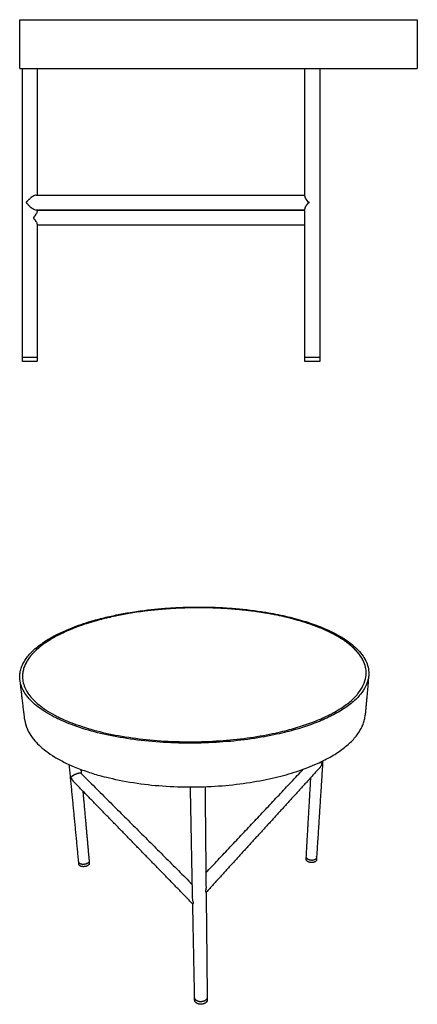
# Model space of a CAD drawing. Header units: millimetres. Extents: x 0 to 1063, y 0 to 1006.
# Tile 1 of 2: x 0 to 406, y 0 to 1006. Entities that reach past the tile are written whole.
import ezdxf

# ---------------------------------------------------------------- set-up
doc = ezdxf.new("R2010")
doc.units = ezdxf.units.MM
doc.header["$MEASUREMENT"] = 0
doc.layers.add('Make2D$visible$lines', color=7, linetype='Continuous', true_color=0x000000)

msp = doc.modelspace()

# ---------------------------------------------------------------- linework, layer by layer
at = {"layer": 'Make2D$visible$lines'}
for points in [[(0, 956.2), (0, 981.2), (0, 1006.2)], [(304.5, 1006.2), (355.2, 1006.2), (406, 1006.2)], [(406, 1006.2), (406, 981.2), (406, 956.2)], [(2.6, 660.9), (2.6, 808.6), (2.6, 956.2)], [(17.6, 956.2), (17.6, 891.6), (17.6, 826.9)], [(291.3, 825.9), (291.3, 891.1), (291.3, 956.2)], [(304.5, 956.2), (355.2, 956.2), (406, 956.2)], [(306.3, 956.2), (306.3, 808.6), (306.3, 660.9)], [(16.6, 826.9), (153.9, 826.9), (291.3, 826.9)], [(295.4, 819), (295.4, 819.4), (295.4, 819.7)], [(16.6, 811.9), (153.9, 811.9), (291.3, 811.9)], [(17.6, 811.9), (17.6, 811), (17.6, 810.2)], [(291.3, 811.2), (154.4, 811.2), (17.6, 811.2)], [(291.3, 660.9), (291.3, 736.9), (291.3, 812.9)], [(13.8, 803.8), (13.8, 803.7), (13.8, 803.7)], [(17.6, 797.2), (17.6, 729.1), (17.6, 660.9)], [(291.3, 796.2), (154.4, 796.2), (17.6, 796.2)], [(2.6, 656.9), (2.6, 658.9), (2.6, 660.9)], [(2.6, 660.9), (2.6, 660.9), (2.6, 660.9)], [(2.6, 660.9), (2.6, 660.9), (2.6, 660.9)], [(2.6, 660.9), (2.6, 660.9), (2.6, 660.9)], [(2.8, 660.9), (2.7, 660.9), (2.6, 660.9)], [(13.8, 656.9), (8.2, 656.9), (2.6, 656.9)], [(2.8, 660.9), (2.8, 660.9), (2.8, 660.9)], [(2.9, 660.9), (2.9, 660.9), (2.8, 660.9)], [(2.9, 660.9), (2.9, 660.9), (2.9, 660.9)], [(3, 660.9), (3, 660.9), (2.9, 660.9)], [(3, 660.9), (3, 660.9), (3, 660.9)], [(3.2, 660.9), (3.1, 660.9), (3, 660.9)], [(3.2, 660.9), (3.2, 660.9), (3.2, 660.9)], [(3.3, 660.9), (3.3, 660.9), (3.2, 660.9)], [(3.4, 660.9), (3.3, 660.9), (3.3, 660.9)], [(3.5, 660.9), (3.4, 660.9), (3.4, 660.9)], [(3.5, 660.9), (3.5, 660.9), (3.5, 660.9)], [(4.4, 660.9), (4, 660.9), (3.5, 660.9)], [(4.4, 660.9), (4.4, 660.9), (4.4, 660.9)], [(4.6, 660.9), (4.5, 660.9), (4.4, 660.9)], [(4.7, 660.9), (4.6, 660.9), (4.6, 660.9)], [(4.9, 660.9), (4.8, 660.9), (4.7, 660.9)], [(5.5, 660.9), (5.2, 660.9), (4.9, 660.9)], [(5.7, 660.9), (5.6, 660.9), (5.5, 660.9)], [(5.8, 660.9), (5.8, 660.9), (5.7, 660.9)], [(6, 660.9), (5.9, 660.9), (5.8, 660.9)], [(6.3, 660.9), (6.2, 660.9), (6, 660.9)], [(6.5, 660.9), (6.4, 660.9), (6.3, 660.9)], [(6.6, 660.9), (6.5, 660.9), (6.5, 660.9)], [(6.7, 660.9), (6.6, 660.9), (6.6, 660.9)], [(6.9, 660.9), (6.8, 660.9), (6.7, 660.9)], [(7, 660.9), (7, 660.9), (6.9, 660.9)], [(7.2, 660.9), (7.1, 660.9), (7, 660.9)], [(7.4, 660.9), (7.3, 660.9), (7.2, 660.9)], [(7.5, 660.9), (7.5, 660.9), (7.4, 660.9)], [(7.7, 660.9), (7.6, 660.9), (7.5, 660.9)], [(7.9, 660.9), (7.8, 660.9), (7.7, 660.9)], [(8.1, 660.9), (8, 660.9), (7.9, 660.9)], [(8.6, 660.9), (8.3, 660.9), (8.1, 660.9)], [(9, 660.9), (8.8, 660.9), (8.6, 660.9)], [(9.3, 660.9), (9.1, 660.9), (9, 660.9)], [(9.6, 660.9), (9.5, 660.9), (9.3, 660.9)], [(9.3, 660.9), (9.3, 660.9), (9.3, 660.9)], [(9.7, 660.9), (9.7, 660.9), (9.6, 660.9)], [(9.9, 660.9), (9.8, 660.9), (9.7, 660.9)], [(9.9, 660.9), (9.9, 660.9), (9.9, 660.9)], [(10.1, 660.9), (10, 660.9), (9.9, 660.9)], [(10.4, 660.9), (10.2, 660.9), (10.1, 660.9)], [(10.5, 660.9), (10.4, 660.9), (10.4, 660.9)], [(10.8, 660.9), (10.6, 660.9), (10.5, 660.9)], [(10.9, 660.9), (10.8, 660.9), (10.8, 660.9)], [(11.1, 660.9), (11, 660.9), (10.9, 660.9)], [(11.6, 660.9), (11.4, 660.9), (11.1, 660.9)], [(11.6, 660.9), (11.6, 660.9), (11.6, 660.9)], [(12.3, 660.9), (11.9, 660.9), (11.6, 660.9)], [(12.4, 660.9), (12.3, 660.9), (12.3, 660.9)], [(12.6, 660.9), (12.5, 660.9), (12.4, 660.9)], [(12.7, 660.9), (12.7, 660.9), (12.6, 660.9)], [(13, 660.9), (12.9, 660.9), (12.7, 660.9)], [(13.1, 660.9), (13, 660.9), (13, 660.9)], [(13.3, 660.9), (13.2, 660.9), (13.1, 660.9)], [(13.4, 660.9), (13.4, 660.9), (13.3, 660.9)], [(13.7, 660.9), (13.5, 660.9), (13.4, 660.9)], [(13.8, 660.9), (13.7, 660.9), (13.7, 660.9)], [(14, 660.9), (13.9, 660.9), (13.8, 660.9)], [(13.8, 660.9), (13.8, 660.9), (13.8, 660.9)], [(14, 660.9), (14, 660.9), (14, 660.9)], [(14.3, 660.9), (14.2, 660.9), (14, 660.9)], [(14.4, 660.9), (14.3, 660.9), (14.3, 660.9)], [(15, 660.9), (14.7, 660.9), (14.4, 660.9)], [(14.4, 660.9), (14.4, 660.9), (14.4, 660.9)], [(15.2, 660.9), (15.1, 660.9), (15, 660.9)], [(15.3, 660.9), (15.2, 660.9), (15.2, 660.9)], [(15.5, 660.9), (15.4, 660.9), (15.3, 660.9)], [(15.5, 660.9), (15.5, 660.9), (15.5, 660.9)], [(16, 660.9), (15.7, 660.9), (15.5, 660.9)], [(16, 660.9), (16, 660.9), (16, 660.9)], [(16.6, 660.9), (16.3, 660.9), (16, 660.9)], [(16.7, 660.9), (16.7, 660.9), (16.6, 660.9)], [(16.8, 660.9), (16.7, 660.9), (16.7, 660.9)], [(16.8, 660.9), (16.8, 660.9), (16.8, 660.9)], [(17.5, 660.9), (17.1, 660.9), (16.8, 660.9)], [(17.5, 660.9), (17.5, 660.9), (17.5, 660.9)], [(17.6, 660.9), (17.6, 658.9), (17.6, 656.9)], [(291.3, 656.9), (291.3, 658.9), (291.3, 660.9)], [(291.4, 660.9), (291.3, 660.9), (291.3, 660.9)], [(291.4, 660.9), (291.4, 660.9), (291.4, 660.9)], [(291.5, 660.9), (291.4, 660.9), (291.4, 660.9)], [(291.4, 660.9), (291.4, 660.9), (291.4, 660.9)], [(292.3, 660.9), (291.9, 660.9), (291.5, 660.9)], [(291.5, 660.9), (291.5, 660.9), (291.5, 660.9)], [(292.7, 660.9), (292.5, 660.9), (292.3, 660.9)], [(293.4, 660.9), (293, 660.9), (292.7, 660.9)], [(293.6, 660.9), (293.5, 660.9), (293.4, 660.9)], [(293.7, 660.9), (293.6, 660.9), (293.6, 660.9)], [(298.8, 660.9), (296.2, 660.9), (293.7, 660.9)], [(302.6, 660.9), (300.7, 660.9), (298.8, 660.9)], [(303.9, 660.9), (303.2, 660.9), (302.6, 660.9)], [(304, 660.9), (304, 660.9), (303.9, 660.9)], [(304.2, 660.9), (304.1, 660.9), (304, 660.9)], [(304.9, 660.9), (304.6, 660.9), (304.2, 660.9)], [(305.3, 660.9), (305.1, 660.9), (304.9, 660.9)], [(306.1, 660.9), (305.7, 660.9), (305.3, 660.9)], [(306.1, 660.9), (306.1, 660.9), (306.1, 660.9)], [(306.2, 660.9), (306.2, 660.9), (306.1, 660.9)], [(306.2, 660.9), (306.2, 660.9), (306.2, 660.9)], [(306.3, 660.9), (306.3, 660.9), (306.2, 660.9)], [(306.2, 660.9), (306.2, 660.9), (306.2, 660.9)], [(306.3, 660.9), (306.3, 658.9), (306.3, 656.9)], [(356.3, 335.3), (354.6, 315.4), (352.8, 295.5)], [(5.1, 290.8), (2.7, 310.9), (0.3, 331)], [(60.2, 145.4), (55.4, 195.2), (50.6, 244.9)], [(306.7, 242.1), (248.5, 178.3), (190.3, 114.4)], [(309.4, 248.7), (306.3, 199.2), (303.1, 149.8)], [(309, 245.8), (309, 246), (309, 246.2)], [(52.2, 231.8), (52.2, 231.8), (52.2, 231.9)], [(52.2, 231.8), (52.2, 231.8), (52.2, 231.8)], [(62.4, 240), (62.6, 237.9), (62.8, 235.7)], [(62.7, 235.9), (119.5, 179.2), (176.3, 122.4)], [(190.1, 134.4), (239.9, 187.4), (289.6, 240.3)], [(292.6, 150.5), (294.9, 191.1), (297.3, 231.8)], [(176.7, 102.5), (115.6, 165.3), (54.5, 228.1)], [(176.5, 108.3), (175.4, 165.2), (174.3, 222.1)], [(189.2, 222.4), (189.7, 171.1), (190.2, 119.8)], [(64.4, 218), (67.6, 182.3), (70.8, 146.5)], [(60.4, 143.1), (60.3, 144.2), (60.2, 145.2)], [(70.8, 146.4), (70.9, 145.3), (71, 144.2)], [(292.5, 148.2), (292.6, 149.2), (292.6, 150.3)], [(303.1, 149.6), (303, 148.5), (303, 147.5)], [(190.3, 114.4), (190.9, 60.8), (191.4, 7.2)], [(178.6, 6.9), (177.6, 54.7), (176.7, 102.5)], [(178.6, 4.4), (178.6, 5.6), (178.6, 6.7)], [(191.4, 7), (191.4, 5.8), (191.5, 4.6)]]:
    msp.add_open_spline(points, degree=2, dxfattribs=at)
for points, weights, degree, knots in [([(0, 1006.2), (-0.2, 1006.2), (27.2, 1006.2), (128.7, 1006.2), (304.5, 1006.2)], [0.867854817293, 0.899317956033, 1, 0.707106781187, 1], 2, [834.485549, 834.485549, 834.485549, 942.477796, 942.477796, 1256.637061, 1256.637061, 1256.637061]), ([(0, 956.2), (-0.2, 956.2), (27.2, 956.2), (128.7, 956.2), (304.5, 956.2)], [0.867854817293, 0.899317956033, 1, 0.707106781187, 1], 2, [834.485549, 834.485549, 834.485549, 942.477796, 942.477796, 1256.637061, 1256.637061, 1256.637061]), ([(291.3, 812.9), (291.3, 812.9), (291.3, 813), (291.4, 813.7), (291.8, 814.6), (292.3, 815.6), (292.4, 815.7), (292.5, 816), (292.9, 816.5), (293.3, 817.2), (294, 818.1), (294.5, 818.7), (294.8, 819.1), (294.9, 819.2), (294.9, 819.3), (294.9, 819.3), (294.9, 819.4), (294.9, 819.4), (294.9, 819.5), (294.9, 819.5), (294.8, 819.6), (294.5, 820), (294, 820.7), (293.1, 821.8), (292.6, 822.6), (292.3, 823.1), (291.8, 824.1), (291.4, 825), (291.3, 825.8), (291.3, 825.8), (291.3, 825.9)], [1, 1, 1, 1, 1, 1, 1, 1, 1, 1, 1, 1, 1, 1, 0.975567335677, 0.975567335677, 1, 0.975783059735, 0.975783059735, 1, 1, 1, 1, 1, 1, 1, 1, 1, 1, 1, 1], 3, [19.003409, 19.003409, 19.003409, 19.003409, 19.421433, 19.421433, 23.867428, 23.867428, 23.867428, 24.266108, 24.781665, 25.751427, 26.709781, 28.060692, 28.308515, 28.308515, 28.308515, 28.480664, 28.480664, 28.480664, 28.652795, 28.652795, 28.652795, 28.900618, 30.251529, 31.209883, 33.093882, 33.093882, 33.093882, 37.539877, 37.539877, 37.956239, 37.956239, 37.956239, 37.956239]), ([(295.4, 819.7), (295.3, 819.6), (295.3, 819.6), (295.3, 819.5), (295.2, 819.5), (295.2, 819.4), (295.2, 819.4), (295.2, 819.3), (295.2, 819.3), (295.3, 819.2), (295.3, 819.2), (295.3, 819.1), (295.4, 819)], [1, 1, 1, 1, 0.974286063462, 0.974286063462, 1, 0.974575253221, 0.974575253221, 1, 1, 1, 1], 3, [0, 0, 0, 0, 0.2102745, 0.2102745, 0.2102745, 0.3831453, 0.3831453, 0.3831453, 0.5559905, 0.5559905, 0.5559905, 0.7662651, 0.7662651, 0.7662651, 0.7662651]), ([(306.3, 656.9), (306.4, 656.9), (305.3, 656.9), (301.5, 656.9), (295.1, 656.9), (291.5, 656.9), (291.3, 656.9)], [0.863531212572, 0.891779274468, 1, 0.707106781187, 1, 0.815327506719, 0.863531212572], 2, [7.428037, 7.428037, 7.428037, 11.780972, 11.780972, 23.561945, 23.561945, 30.989982, 30.989982, 30.989982]), ([(318.8, 380.6), (230.3, 424), (100.8, 398.3), (-49.8, 368.5), (13.1, 308.7), (98.2, 227.7), (282.1, 280.9), (432.9, 324.6), (318.8, 380.6)], [1171.79829577, 933.592471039, 1228.22210201, 803.375883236, 987.644231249, 593.363983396, 931.220425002, 723.5805712, 1171.79829577], 2, [0, 0, 0, 314.159265, 314.159265, 628.318531, 628.318531, 942.477796, 942.477796, 1256.637061, 1256.637061, 1256.637061]), ([(316.9, 380.1), (429, 325), (280.3, 282.1), (99.7, 230), (15.8, 309.3), (-46.6, 368.2), (101.8, 397.6), (229.7, 423), (316.9, 380.1)], [1170.43755145, 724.170191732, 933.415018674, 595.877987, 989.004975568, 802.786262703, 1226.02750834, 931.078467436, 1170.43755145], 2, [1256.637061, 1256.637061, 1256.637061, 1570.796327, 1570.796327, 1884.955592, 1884.955592, 2199.114858, 2199.114858, 2513.274123, 2513.274123, 2513.274123]), ([(316.9, 380.1), (229.7, 423), (101.8, 397.6), (19.4, 381.3), (4.9, 345.9)], [1170.45119988, 931.088118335, 1226.04115677, 948.286465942, 933.007719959], 2, [0, 0, 0, 1099.557429, 1099.557429, 1821.141991, 1821.141991, 1821.141991]), ([(5.1, 290.8), (6.6, 278.1), (17.9, 266.5), (101.4, 180.7), (280.1, 237.1), (349.6, 259), (352.8, 295.5)], [959.507443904, 971.886679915, 1013.0964387, 611.36141188, 956.672632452, 841.514947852, 918.621486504], 2, [560.791844, 560.791844, 560.791844, 628.318531, 628.318531, 942.477796, 942.477796, 1110.672851, 1110.672851, 1110.672851]), ([(306.7, 242.1), (306.8, 242.2), (306.9, 242.3), (307, 242.4), (307.8, 243.4), (308.4, 244.5), (308.8, 245.8), (308.8, 245.8), (308.8, 245.8), (308.9, 245.9), (308.9, 245.9), (308.8, 245.9), (308.8, 246), (308.8, 246), (308.8, 246.1), (308.6, 246.3), (308.1, 246.8), (307.6, 247.1), (307.3, 247.4), (307.2, 247.4), (307.1, 247.5), (307, 247.5)], [1258.19365608, 1258.19179208, 1258.19181465, 1258.19362228, 1244.72038255, 1244.72038255, 1258.19362228, 1258.19362228, 1258.19362228, 1258.19362228, 1231.62081648, 1231.62081648, 1258.19362228, 1258.19362228, 1258.19362228, 1258.19362228, 1258.19362228, 1258.19362228, 1258.19362228, 1258.0753292, 1257.95929656, 1257.84592164], 3, [23.311678, 23.311678, 23.311678, 23.311678, 23.867428, 23.867428, 23.867428, 27.684525, 27.684525, 27.684525, 27.813507, 27.813507, 27.813507, 27.897665, 27.897665, 27.897665, 28.029247, 28.248149, 28.78133, 30.025558, 30.025558, 30.025558, 30.559128, 30.559128, 30.559128, 30.559128]), ([(309, 246.2), (309, 246.2), (309, 246.1), (309, 246.1), (309, 246.1), (308.9, 246), (308.9, 246), (308.9, 245.9), (308.9, 245.9), (308.9, 245.9), (309, 245.9), (309, 245.8), (309, 245.8)], [1258.8362787, 1258.82668649, 1258.81595521, 1258.81270933, 1258.81270933, 1258.81270933, 1258.81270933, 1237.63865364, 1237.63865364, 1258.81270933, 1258.8689653, 1258.94118337, 1258.99944617], 3, [0, 0, 0, 0, 0.2102745, 0.2102745, 0.2102745, 0.3392413, 0.3392413, 0.3392413, 0.4222467, 0.4222467, 0.4222467, 0.6325212, 0.6325212, 0.6325212, 0.6325212]), ([(62.7, 235.9), (62.6, 235.9), (62.5, 236), (62.2, 236.1), (61.9, 236.2), (61.5, 236.2), (61, 236.2), (60.2, 236.1), (59.2, 235.8), (58.2, 235.5), (57.1, 235.1), (55.2, 234.2), (54.4, 233.7), (53.8, 233.3), (53.7, 233.2), (53.4, 233), (52.8, 232.5), (52.5, 232.1), (52.2, 231.9), (52.2, 231.9), (52.2, 231.9)], [1258.34464423, 1257.83333048, 1257.32059066, 1255.98012203, 1255.15244564, 1254.38128205, 1253.1334236, 1252.06975927, 1251.43583379, 1250.73802154, 1250.68829504, 1251.44083456, 1252.20713098, 1253.14161797, 1253.14161797, 1253.14161797, 1253.14161797, 1253.14161797, 1253.14161797, 1253.14161797, 1253.14161797], 3, [34.883314, 34.883314, 34.883314, 34.883314, 36.447438, 36.447438, 39.017324, 39.017324, 39.017324, 43.187132, 43.187132, 43.187132, 47.766276, 47.766276, 52.228371, 52.228371, 52.228371, 52.754973, 53.289687, 54.32524, 54.356401, 54.37784, 54.37784, 54.37784, 54.37784]), ([(52.2, 231.8), (52.2, 231.8), (52.2, 231.7), (52.4, 231.4), (52.7, 230.8), (53.3, 229.7), (53.9, 228.9), (54.3, 228.4), (54.4, 228.3), (54.5, 228.2), (54.5, 228.1)], [1, 1, 1, 1, 1, 1, 1, 1, 1.00000344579, 1.00000823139, 1.00001441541], 3, [0, 0, 0, 0, 0.023616, 0.066591, 1.115208, 2.053048, 3.947418, 3.947418, 3.947418, 4.461735, 4.461735, 4.461735, 4.461735]), ([(71, 144.2), (71.1, 142.2), (67.9, 141.1), (63, 139.5), (60.8, 142.1), (60.5, 142.5), (60.4, 143.1)], [1188.65747406, 1040.73216966, 1329.97427912, 938.028352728, 1332.0589025, 1270.01862789, 1332.0589025], 2, [2.978995, 2.978995, 2.978995, 11.780972, 11.780972, 23.561945, 23.561945, 24.707303, 24.707303, 24.707303]), ([(65.2, 143), (63.7, 142.9), (62.4, 143.3), (61.9, 143.5), (61.4, 143.7)], [1, 0.983967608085, 1, 0.994313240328, 1], 2, [0, 0, 0, 2.864891, 2.864891, 3.912903, 3.912903, 3.912903]), ([(68.8, 143.9), (68.2, 143.6), (67.7, 143.4), (66.5, 143), (65.2, 143)], [1, 0.996720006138, 1, 0.990805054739, 1], 2, [0, 0, 0, 1.201508, 1.201508, 3.722418, 3.722418, 3.722418]), ([(70, 144.7), (69.9, 144.6), (69.8, 144.5), (69.3, 144.1), (68.8, 143.9)], [1301.64993578, 1315.426023, 1330.37408242, 1321.48239337, 1330.37408242], 2, [-24.018602, -24.018602, -24.018602, -23.561945, -23.561945, -22.339731, -22.339731, -22.339731]), ([(303, 147.5), (302.9, 146.9), (302.5, 146.4), (300.5, 143.8), (295.6, 145.2), (292.4, 146.2), (292.5, 148.2)], [1, 0.954328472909, 1, 0.704107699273, 0.998032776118, 0.780001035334, 0.892681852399], 2, [0, 0, 0, 1.133824, 1.133824, 12.914797, 12.914797, 21.750526, 21.750526, 21.750526]), ([(294.7, 147.9), (294.1, 148.2), (293.6, 148.6), (293.6, 148.6), (293.5, 148.7)], [1, 0.993250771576, 1, 0.988760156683, 0.978401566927], 2, [0, 0, 0, 1.207369, 1.207369, 1.663983, 1.663983, 1.663983]), ([(298.2, 147.1), (297, 147.2), (295.8, 147.5), (295.2, 147.7), (294.7, 147.9)], [1, 0.990673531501, 1, 0.996677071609, 1], 2, [0, 0, 0, 2.487069, 2.487069, 3.672983, 3.672983, 3.672983]), ([(301.9, 148.1), (301.5, 147.8), (301, 147.6), (299.7, 147.1), (298.2, 147.1)], [1, 0.994285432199, 1, 0.983782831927, 1], 2, [0, 0, 0, 1.03587, 1.03587, 3.863504, 3.863504, 3.863504]), ([(191.5, 4.6), (191.5, 2), (188.3, 0.7), (182.8, -1.7), (179.5, 2.2), (178.6, 3.2), (178.6, 4.4)], [946.652974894, 880.139361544, 1086.07233972, 765.563637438, 1088.15696311, 982.244462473, 948.597300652], 2, [4.09612, 4.09612, 4.09612, 11.780972, 11.780972, 23.561945, 23.561945, 27.525148, 27.525148, 27.525148]), ([(181.7, 3.2), (180.3, 3.7), (179.4, 4.7), (179.2, 5), (179, 5.4)], [944.866791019, 981.814892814, 1086.12078651, 1080.31374437, 1086.12078651], 2, [19.745682, 19.745682, 19.745682, 23.561945, 23.561945, 24.396009, 24.396009, 24.396009])]:
    msp.add_rational_spline(points, weights, degree=degree, knots=knots, dxfattribs=at)
for points, knots in [([(16.6, 826.9), (15.8, 826.9), (14.6, 826.4), (12.2, 824.9), (11, 823.9), (9.9, 822.9)], [14.302368, 14.302368, 14.302368, 14.302368, 19.027104, 19.027104, 23.627044, 23.627044, 23.627044, 23.627044]), ([(9.9, 822.9), (9.7, 822.7), (9.2, 822.4), (8.4, 821.6), (7.7, 820.8), (7.1, 820.2), (6.8, 819.8), (6.6, 819.6), (6.6, 819.4), (6.6, 819.4), (6.6, 819.3), (6.6, 819.2), (6.8, 818.9), (7.1, 818.6), (8.1, 817.5), (9, 816.5), (9.9, 815.8)], [0, 0, 0, 0, 0.866105, 1.72881, 3.371706, 4.003438, 4.455435, 4.716262, 4.89127, 4.89127, 4.89127, 5.066782, 5.327064, 5.779061, 6.410793, 9.782499, 9.782499, 9.782499, 9.782499]), ([(9.9, 815.8), (11, 814.8), (12.2, 813.9), (14.6, 812.4), (15.8, 811.9), (16.6, 811.9)], [0, 0, 0, 0, 4.599939, 4.599939, 9.324675, 9.324675, 9.324675, 9.324675]), ([(17.6, 810.2), (17.6, 810.2), (17.6, 810.2), (17.5, 810.1), (17.5, 809.9), (17.5, 809.5), (17.2, 808.6), (16.4, 807.2), (15.4, 805.7), (14.5, 804.6), (14.1, 804), (13.9, 803.8), (13.8, 803.8), (13.8, 803.8), (13.8, 803.8)], [18.603918, 18.603918, 18.603918, 18.603918, 18.824926, 18.824926, 18.824926, 19.39391, 20.055434, 21.801466, 24.044839, 25.431068, 26.09362, 26.219483, 26.263101, 26.291451, 26.291451, 26.291451, 26.291451]), ([(13.8, 803.7), (13.8, 803.7), (13.8, 803.6), (13.9, 803.6), (14.1, 803.4), (14.5, 802.8), (15.4, 801.7), (16.4, 800.2), (17.2, 798.8), (17.5, 797.9), (17.5, 797.5), (17.5, 797.3), (17.6, 797.3), (17.6, 797.2), (17.6, 797.2)], [0, 0, 0, 0, 0.02835, 0.071968, 0.197831, 0.860383, 2.246612, 4.489985, 6.236017, 6.897541, 7.466525, 7.466525, 7.466525, 7.717348, 7.717348, 7.717348, 7.717348]), ([(190.2, 119.8), (190.2, 119.6), (190.2, 119.3), (190.2, 118.6), (190.1, 117.7), (189.9, 116.7), (189.7, 115.8), (189.5, 115.3), (189.5, 115.2), (189.5, 115.2), (189.5, 115.2), (189.6, 115.1), (189.6, 115), (189.8, 114.9), (190.1, 114.7), (190.3, 114.5), (190.3, 114.4), (190.3, 114.4)], [0, 0, 0, 0, 0.452515, 1.020772, 2.048616, 2.968024, 4.343499, 4.590655, 4.590655, 4.590655, 4.644882, 4.697785, 4.808565, 4.937733, 5.490977, 5.646726, 5.746767, 5.746767, 5.746767, 5.746767]), ([(177.5, 103.2), (177.5, 103.2), (177.4, 103.5), (177.3, 103.9), (177, 104.8), (176.7, 106.2), (176.5, 107.4), (176.5, 108.3)], [0, 0, 0, 0, 0.070012, 0.84857, 1.433686, 2.729606, 5.171304, 5.171304, 5.171304, 5.171304]), ([(176.7, 102.5), (176.7, 102.5), (176.7, 102.5), (176.7, 102.6), (176.8, 102.7), (177.1, 102.9), (177.4, 103.1), (177.5, 103.2), (177.5, 103.2)], [0, 0, 0, 0, 0.033623, 0.094361, 0.277917, 0.578461, 1.07909, 1.148763, 1.148763, 1.148763, 1.148763])]:
    msp.add_open_spline(points, degree=3, knots=knots, dxfattribs=at)
for points, weights in [([(17.5, 656.9), (17.8, 656.9), (13.8, 656.9)], [0.874147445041, 0.798635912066, 1]), ([(17.5, 660.9), (17.6, 660.9), (17.5, 660.9)], [0.874147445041, 0.861195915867, 0.856389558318]), ([(351.1, 350.3), (343.6, 367), (316.9, 380.1)], [944.590708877, 1020.5319158, 1170.45119988]), ([(60.2, 145.3), (60.2, 145.3), (60.2, 145.4)], [1198.62687492, 1193.49254164, 1188.80316421]), ([(60.2, 145.2), (60.2, 145.3), (60.2, 145.3)], [1137.59338137, 1137.83716906, 1138.13695135]), ([(60.2, 145.1), (60.2, 145.2), (60.2, 145.2)], [1212.82609699, 1207.48253319, 1202.52775016]), ([(60.4, 144.6), (60.3, 144.8), (60.2, 145.1)], [1, 0.989762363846, 1]), ([(60.2, 145.1), (60.2, 145.1), (60.2, 145.1)], [1136.55639886, 1136.60110719, 1136.72768929]), ([(61, 144), (60.7, 144.3), (60.4, 144.6)], [1, 0.987113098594, 1]), ([(61.4, 143.7), (61.2, 143.9), (61, 144)], [1, 0.997432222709, 1]), ([(70.5, 145.3), (70.3, 145), (70, 144.7)], [1, 0.991343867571, 1]), ([(70.6, 145.6), (70.6, 145.5), (70.5, 145.5)], [1189.1598999, 1193.84936254, 1198.98360453]), ([(70.5, 145.5), (70.5, 145.5), (70.5, 145.4)], [1138.47719884, 1138.17679064, 1137.932381]), ([(70.5, 145.4), (70.5, 145.4), (70.5, 145.3)], [1202.8853078, 1207.83999336, 1213.18330759]), ([(70.7, 145.7), (70.6, 145.7), (70.6, 145.6)], [1177.2661508, 1181.54316634, 1186.30735655]), ([(70.6, 145.6), (70.6, 145.6), (70.6, 145.6)], [1141.29536019, 1140.8786675, 1140.50117202]), ([(70.7, 146.7), (70.7, 146.7), (70.7, 146.6)], [1205.31525164, 1203.24989712, 1201.24686128]), ([(70.8, 146.4), (70.8, 146.1), (70.7, 145.9)], [1, 0.990148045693, 1]), ([(70.7, 145.9), (70.7, 145.8), (70.7, 145.8)], [1167.13386292, 1170.88728528, 1175.15456364]), ([(70.7, 145.8), (70.7, 145.8), (70.7, 145.7)], [1145.57379822, 1145.0710162, 1144.59726326]), ([(70.8, 146.5), (70.8, 146.4), (70.8, 146.4)], [1143.19132004, 1144.30585139, 1145.77794273]), ([(292.6, 150.6), (292.6, 150.6), (292.6, 150.6)], [1208.97782767, 1210.99412585, 1213.07318993]), ([(292.7, 149.9), (292.6, 150.2), (292.6, 150.5)], [1, 0.984622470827, 1]), ([(292.7, 149.7), (292.7, 149.8), (292.7, 149.9)], [1182.72533677, 1178.42904213, 1174.65022717]), ([(292.8, 149.6), (292.8, 149.7), (292.7, 149.7)], [1193.95405346, 1189.15731233, 1184.85118291]), ([(292.7, 149.7), (292.7, 149.7), (292.7, 149.7)], [1151.97071209, 1152.44711884, 1152.9527559]), ([(292.9, 149.5), (292.8, 149.5), (292.8, 149.6)], [1206.71688247, 1201.5474471, 1196.82592783]), ([(292.8, 149.6), (292.8, 149.6), (292.8, 149.6)], [1147.85256454, 1148.23193528, 1148.65077446]), ([(292.9, 149.4), (292.9, 149.4), (292.9, 149.5)], [1145.27242796, 1145.51763979, 1145.81923777]), ([(292.9, 149.3), (292.9, 149.4), (292.9, 149.4)], [1221.01378796, 1215.6337718, 1210.64512187]), ([(293.5, 148.7), (293.2, 149), (292.9, 149.3)], [1, 0.991322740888, 1]), ([(302.3, 148.4), (302.1, 148.2), (301.9, 148.1)], [1, 0.997432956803, 1]), ([(302.9, 149), (302.6, 148.6), (302.3, 148.4)], [1, 0.987197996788, 1]), ([(302.8, 150.9), (302.8, 150.9), (302.8, 150.8)], [1147.40844615, 1147.48547739, 1147.90940929]), ([(303, 149.3), (302.9, 149.1), (302.9, 149)], [1, 0.995250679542, 1]), ([(303, 149.4), (303, 149.3), (303, 149.3)], [1144.67733017, 1144.8062108, 1145.05578778]), ([(303.1, 149.4), (303, 149.4), (303, 149.4)], [1226.73992441, 1231.80936555, 1237.20268434]), ([(303.1, 149.7), (303.1, 149.7), (303.1, 149.6)], [1197.18230075, 1201.90429183, 1207.07409915]), ([(303.1, 149.6), (303.1, 149.6), (303.1, 149.6)], [1146.15940842, 1145.85726283, 1145.61148081]), ([(303.1, 149.6), (303.1, 149.5), (303.1, 149.5)], [1211.0022428, 1215.99123876, 1221.37152111]), ([(303.1, 149.5), (303.1, 149.5), (303.1, 149.4)], [1144.73819842, 1144.61029983, 1144.56481448]), ([(178.6, 6.9), (178.6, 6.9), (178.6, 6.9)], [1069.86855239, 1072.7145633, 1075.616883]), ([(178.6, 6.7), (178.6, 6.8), (178.6, 6.9)], [951.964698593, 950.166801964, 948.524522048]), ([(178.8, 5.8), (178.6, 6.3), (178.6, 6.7)], [1, 0.989265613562, 1]), ([(178.9, 5.6), (178.8, 5.7), (178.8, 5.8)], [1004.52203382, 998.691797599, 993.325110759]), ([(178.9, 5.6), (178.9, 5.6), (178.9, 5.6)], [978.538522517, 979.390832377, 980.256974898]), ([(178.9, 5.5), (178.9, 5.5), (178.9, 5.6)], [1017.52012999, 1011.87492522, 1006.59887804]), ([(179, 5.4), (179, 5.4), (178.9, 5.5)], [967.697941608, 969.018117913, 970.380114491]), ([(183.7, 2.6), (182.7, 2.8), (181.7, 3.2)], [1, 0.991465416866, 1]), ([(186.1, 2.7), (184.9, 2.5), (183.7, 2.6)], [1, 0.991721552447, 1]), ([(186.6, 2.7), (186.4, 2.7), (186.1, 2.7)], [1, 0.999532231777, 1]), ([(187.2, 2.9), (186.9, 2.8), (186.6, 2.7)], [1, 0.99938458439, 1]), ([(189.3, 3.8), (188.3, 3.2), (187.2, 2.9)], [1, 0.988955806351, 1]), ([(190.5, 4.9), (190, 4.2), (189.3, 3.8)], [1, 0.988185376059, 1]), ([(190.6, 5), (190.6, 4.9), (190.5, 4.9)], [947.112552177, 944.81212233, 942.763347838]), ([(190.7, 5.1), (190.7, 5), (190.6, 5)], [940.837237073, 941.838208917, 942.921573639]), ([(190.8, 5.2), (190.7, 5.1), (190.7, 5.1)], [955.092246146, 952.341211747, 949.851074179]), ([(190.9, 5.4), (190.9, 5.3), (190.8, 5.3)], [964.493608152, 961.20091424, 958.19048824]), ([(190.8, 5.3), (190.8, 5.2), (190.8, 5.2)], [936.021328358, 936.764251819, 937.582323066]), ([(191, 5.5), (190.9, 5.4), (190.9, 5.4)], [932.454551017, 932.941536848, 933.491297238]), ([(191.1, 5.7), (191.1, 5.7), (191, 5.6)], [930.087309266, 930.344463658, 930.648496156]), ([(191, 5.6), (191, 5.5), (191, 5.5)], [975.37547843, 971.419807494, 967.781580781]), ([(191.2, 5.8), (191.1, 5.8), (191.1, 5.7)], [987.799216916, 983.027300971, 978.624356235]), ([(191.2, 6.1), (191.2, 6), (191.2, 5.9)], [1001.82882485, 996.053676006, 990.718851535]), ([(191.3, 6.1), (191.2, 6.1), (191.2, 6.1)], [928.762945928, 928.728301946, 928.707568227]), ([(191.2, 5.9), (191.2, 5.9), (191.2, 5.8)], [928.872002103, 928.948127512, 929.053919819]), ([(191.4, 7.1), (191.4, 6.7), (191.3, 6.3)], [1, 0.991660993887, 1]), ([(191.3, 6.3), (191.3, 6.2), (191.3, 6.1)], [1017.53107303, 1010.53013353, 1004.06516624]), ([(191.3, 6.3), (191.3, 6.3), (191.3, 6.3)], [929.716308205, 929.661426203, 929.60944138]), ([(191.4, 7.2), (191.4, 7.2), (191.4, 7.1)], [1083.96640916, 1086.74389616, 1089.57278193])]:
    msp.add_rational_spline(points, weights, degree=2, dxfattribs=at)

doc.saveas('drawing.dxf')
